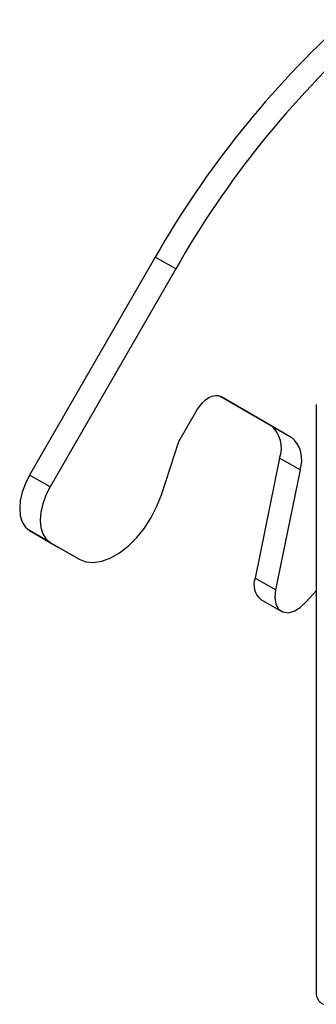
# Model space of a CAD drawing. Header units: millimetres. Extents: x 13 to 546, y 13 to 419.
# Tile 6 of 8: x 421 to 434, y 330 to 370. Entities that reach past the tile are written whole.
import ezdxf

# ---------------------------------------------------------------- set-up
doc = ezdxf.new("R2010")
doc.units = ezdxf.units.MM
doc.header["$LTSCALE"] = 2

msp = doc.modelspace()

# ---------------------------------------------------------------- linework, layer by layer
for p, q in [((427.029, 360.581), (421.808, 351.539)), ((427.877, 360.092), (427.029, 360.581)), ((427.877, 360.092), (422.657, 351.049)), ((429.749, 354.806), (431.831, 353.604)), ((429.757, 354.802), (432.68, 353.114)), ((433.721, 354.471), (433.721, 329.975)), ((428.007, 352.925), (428.757, 354.224)), ((431.831, 353.604), (432.68, 353.114)), ((427.284, 350.717), (428.007, 352.925)), ((432.197, 352.238), (431.178, 347.259)), ((433.046, 351.748), (432.197, 352.238)), ((422.657, 351.049), (421.808, 351.539)), ((433.046, 351.748), (432.027, 346.769)), ((422.657, 348.74), (421.808, 349.23)), ((421.808, 349.23), (423.013, 348.534)), ((422.657, 348.74), (423.861, 348.044)), ((423.861, 348.044), (423.013, 348.534)), ((432.027, 346.769), (431.178, 347.259)), ((433.303, 346.27), (433.721, 346.736)), ((431.416, 346.371), (432.265, 345.881))]:
    msp.add_line(p, q)
at = {"flags": 128}
for points in [[(428.757, 354.224), (428.864, 354.388), (428.986, 354.534), (429.119, 354.657), (429.257, 354.752), (429.395, 354.816), (429.528, 354.846), (429.65, 354.841), (429.757, 354.802)], [(421.808, 351.539), (421.633, 351.19), (421.502, 350.832), (421.421, 350.48), (421.394, 350.145), (421.421, 349.842), (421.502, 349.583), (421.633, 349.376), (421.808, 349.23)], [(422.657, 351.049), (422.481, 350.7), (422.35, 350.343), (422.27, 349.99), (422.243, 349.655), (422.27, 349.353), (422.35, 349.093), (422.481, 348.886), (422.657, 348.74)], [(423.861, 348.044), (424.144, 347.933), (424.465, 347.905), (424.812, 347.959), (425.176, 348.095), (425.546, 348.309), (425.91, 348.593), (426.258, 348.94), (426.578, 349.338), (426.861, 349.776), (427.099, 350.241), (427.284, 350.717)], [(432.027, 346.769), (431.996, 346.454), (432.038, 346.182), (432.151, 345.976), (432.324, 345.853), (432.545, 345.822), (432.795, 345.886), (433.055, 346.039), (433.303, 346.27)]]:
    msp.add_lwpolyline(points, dxfattribs=at)
for centre, radius, start, end in [((461.698, 340.826), 39.903, 132.0865, 150.3248), ((462.547, 340.336), 39.903, 132.0865, 150.3248), ((431.033, 352.658), 1.237, 340.145, 49.8527), ((431.882, 352.168), 1.237, 340.145, 49.8527), ((431.917, 346.981), 0.789, 159.3879, 230.6151), ((434.222, 330.025), 0.503, 185.6948, 245.6253)]:
    msp.add_arc(centre, radius, start, end)

doc.saveas('drawing.dxf')
